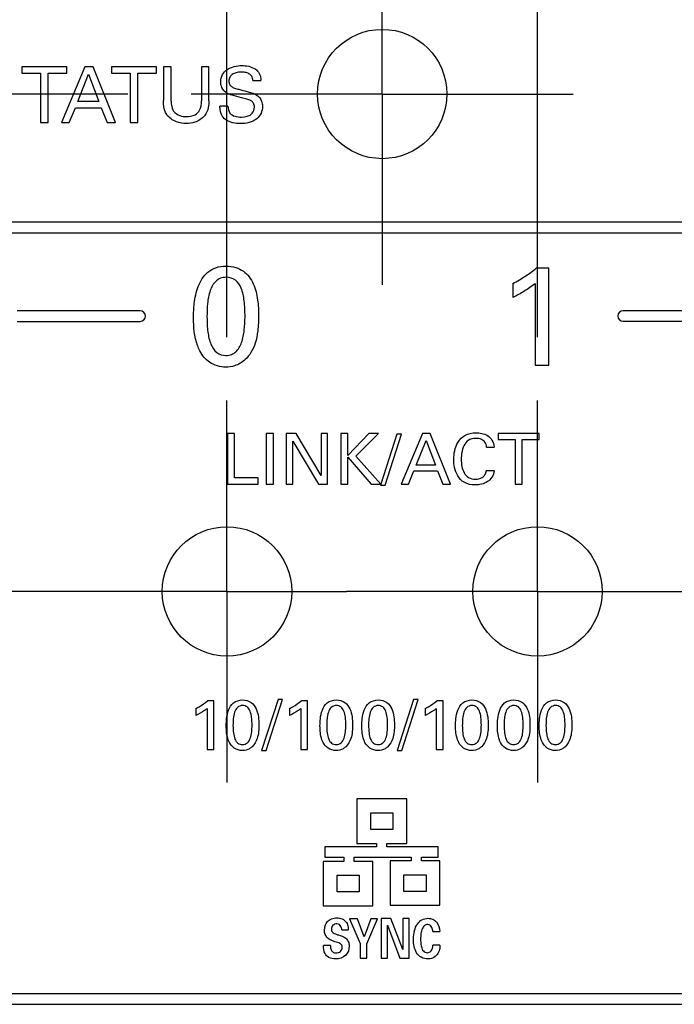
# Model space of a CAD drawing. Header units: inches. Extents: x 0 to 34, y 0 to 22.
# Tile 20 of 103: x 11.167 to 11.814, y 13.882 to 14.856. Entities that reach past the tile are written whole.
import ezdxf

# ---------------------------------------------------------------- set-up
doc = ezdxf.new("R2010")
doc.units = ezdxf.units.IN
doc.header["$LTSCALE"] = 1.87
doc.header["$MEASUREMENT"] = 0
doc.linetypes.add('CENTER', pattern=[0.6, 0.375, -0.075, 0.075, -0.075])
doc.layers.get('0').update_dxf_attribs({"linetype": 'CONTINUOUS'})
doc.layers.add('02___PRT_ALL_AXES', color=7, linetype='CONTINUOUS')
doc.layers.add('DIMENSIONS', color=7, linetype='CONTINUOUS')
doc.styles.get("Standard").update_dxf_attribs({"font": 'txt', "width": 0.8})
doc.dimstyles.new('DIMSTYLE_2', dxfattribs={"dimtxt": 0.125, "dimasz": 0.18, "dimexe": 0.125, "dimexo": 0.0625, "dimgap": 0.03125, "dimtad": 0, "dimtih": 1, "dimtoh": 1, "dimdsep": 46, "dimtxsty": 'STANDARD', "dimblk": '_FILLED', "dimblk1": '_FILLED', "dimblk2": '_FILLED', "dimcen": 0.09, "dimadec": 0, "dimazin": 0, "dimtp": 0.001, "dimtm": 0.001, "dimtfac": 1, "dimtofl": 0, "dimtmove": 0, "dimatfit": 3, "dimldrblk": '_FILLED', "dimfxl": 1, "dimtolj": 1, "dimarcsym": 0})

# ---------------------------------------------------------------- blocks, each defined once
blk = doc.blocks.new('*D24')
at = {"layer": 'DIMENSIONS', "color": 2, "linetype": 'CONTINUOUS'}
blk.add_line((11.27367, 14.78241), (9.31471, 14.78241), dxfattribs=at)
at = {"layer": 'DIMENSIONS', "color": 2, "linetype": 'CONTINUOUS', "insert": (9.25221, 14.84491), "char_height": 0.125, "width": 1.125, "attachment_point": 3, "line_spacing_factor": 0.9}
blk.add_mtext('12.5{\\Ftxt.shx;\\W1.000000;\\H0.125000; }[.492]', dxfattribs=at)
blk = doc.blocks.new('_FILLED')
at = {"color": 0, "linetype": 'BYBLOCK'}
blk.add_solid([(0, 0), (-1, 0.1736), (-1, -0.1736)], dxfattribs=at)
blk = doc.blocks.new('*D29')
at = {"layer": 'DIMENSIONS', "color": 2, "linetype": 'CONTINUOUS'}
blk.add_line((11.3716, 14.54176), (11.3716, 17.27019), dxfattribs=at)
at = {"layer": 'DIMENSIONS', "color": 2, "linetype": 'CONTINUOUS', "insert": (11.3091, 17.33269), "char_height": 0.125, "width": 1.425, "attachment_point": 1, "rotation": 90, "line_spacing_factor": 0.9}
blk.add_mtext('5X 12.6{\\Ftxt.shx;\\W1.000000;\\H0.125000; }[.496]', dxfattribs=at)
blk = doc.blocks.new('*D30')
at = {"layer": 'DIMENSIONS', "color": 2, "linetype": 'CONTINUOUS'}
blk.add_line((11.67869, 14.54176), (11.67869, 17.27019), dxfattribs=at)
at = {"layer": 'DIMENSIONS', "color": 2, "linetype": 'CONTINUOUS', "insert": (11.61619, 17.33269), "char_height": 0.125, "width": 1.425, "attachment_point": 1, "rotation": 90, "line_spacing_factor": 0.9}
blk.add_mtext('5X 20.4{\\Ftxt.shx;\\W1.000000;\\H0.125000; }[.803]', dxfattribs=at)

msp = doc.modelspace()

# ---------------------------------------------------------------- linework, layer by layer
at = {"color": 7, "linetype": 'CONTINUOUS'}
for p, q in [((11.16853, 14.80945), (11.16853, 14.80297)), ((11.21302, 14.80945), (11.16853, 14.80945)), ((11.23099, 14.80945), (11.2078, 14.75437)), ((11.21302, 14.80297), (11.21302, 14.80945)), ((11.23914, 14.80945), (11.23099, 14.80945)), ((11.26143, 14.75437), (11.23914, 14.80945)), ((11.25737, 14.80945), (11.25737, 14.80297)), ((11.30186, 14.80945), (11.25737, 14.80945)), ((11.30186, 14.80297), (11.30186, 14.80945)), ((11.30877, 14.80945), (11.30877, 14.77588)), ((11.3164, 14.80945), (11.30877, 14.80945)), ((11.3164, 14.77536), (11.3164, 14.80945)), ((11.34631, 14.80945), (11.34631, 14.77566)), ((11.3537, 14.80945), (11.34631, 14.80945)), ((11.3537, 14.7755), (11.3537, 14.80945)), ((11.16853, 14.80297), (11.18699, 14.80297)), ((11.18699, 14.80297), (11.18699, 14.75437)), ((11.19455, 14.75437), (11.19455, 14.80297)), ((11.19455, 14.80297), (11.21302, 14.80297)), ((11.22405, 14.77489), (11.23472, 14.80191)), ((11.23472, 14.80191), (11.24487, 14.77489)), ((11.25737, 14.80297), (11.27583, 14.80297)), ((11.27583, 14.80297), (11.27583, 14.75437)), ((11.28339, 14.75437), (11.28339, 14.80297)), ((11.28339, 14.80297), (11.30186, 14.80297)), ((11.39727, 14.79573), (11.40521, 14.79573)), ((11.21565, 14.75437), (11.22161, 14.76872)), ((11.22161, 14.76872), (11.24716, 14.76872)), ((11.24487, 14.77489), (11.22405, 14.77489)), ((11.24716, 14.76872), (11.25312, 14.75437)), ((11.37255, 14.77047), (11.36462, 14.77047)), ((11.18699, 14.75437), (11.19455, 14.75437)), ((11.2078, 14.75437), (11.21565, 14.75437)), ((11.25312, 14.75437), (11.26143, 14.75437)), ((11.27583, 14.75437), (11.28339, 14.75437)), ((11.95855, 14.65545), (11.09001, 14.65545)), ((11.09001, 14.64503), (11.95855, 14.64503)), ((11.6899, 14.61004), (11.67754, 14.61004)), ((11.6899, 14.51399), (11.6899, 14.61004)), ((11.65422, 14.59492), (11.65422, 14.58103)), ((11.67656, 14.59492), (11.67656, 14.51399)), ((11.28572, 14.56786), (11.16405, 14.56786)), ((11.8858, 14.56796), (11.76344, 14.56796)), ((11.16405, 14.55744), (11.28572, 14.55744)), ((11.76344, 14.55754), (11.8858, 14.55754)), ((11.67656, 14.51399), (11.6899, 14.51399)), ((11.37224, 14.44656), (11.37224, 14.39637)), ((11.37912, 14.44656), (11.37224, 14.44656)), ((11.37912, 14.40256), (11.37912, 14.44656)), ((11.4105, 14.44656), (11.4105, 14.39637)), ((11.41745, 14.44656), (11.4105, 14.44656)), ((11.41745, 14.39637), (11.41745, 14.44656)), ((11.43029, 14.44656), (11.43029, 14.39637)), ((11.43996, 14.44656), (11.43029, 14.44656)), ((11.43663, 14.39637), (11.43663, 14.43899)), ((11.43663, 14.43899), (11.46214, 14.39637)), ((11.46463, 14.40507), (11.43996, 14.44656)), ((11.46463, 14.44656), (11.46463, 14.40507)), ((11.47104, 14.44656), (11.46463, 14.44656)), ((11.47104, 14.39637), (11.47104, 14.44656)), ((11.48419, 14.44656), (11.48419, 14.39637)), ((11.49107, 14.44656), (11.48419, 14.44656)), ((11.512, 14.44656), (11.49107, 14.4246)), ((11.49107, 14.4246), (11.49107, 14.44656)), ((11.49906, 14.42411), (11.52152, 14.44656)), ((11.52152, 14.44656), (11.512, 14.44656)), ((11.53968, 14.44593), (11.52382, 14.39652)), ((11.528, 14.39526), (11.5442, 14.44593)), ((11.5442, 14.44593), (11.53968, 14.44593)), ((11.5651, 14.44656), (11.54397, 14.39637)), ((11.55878, 14.41508), (11.5685, 14.43968)), ((11.57253, 14.44656), (11.5651, 14.44656)), ((11.5685, 14.43968), (11.57775, 14.41508)), ((11.59284, 14.39637), (11.57253, 14.44656)), ((11.63989, 14.44656), (11.63989, 14.44066)), ((11.68042, 14.44656), (11.63989, 14.44656)), ((11.63989, 14.44066), (11.65671, 14.44066)), ((11.65671, 14.44066), (11.65671, 14.39637)), ((11.66358, 14.39637), (11.66358, 14.44066)), ((11.66358, 14.44066), (11.68042, 14.44066)), ((11.68042, 14.44066), (11.68042, 14.44656)), ((11.62845, 14.43301), (11.6359, 14.43301)), ((11.49107, 14.39637), (11.49107, 14.423)), ((11.49107, 14.423), (11.51422, 14.39637)), ((11.52382, 14.39652), (11.49906, 14.42411)), ((11.55113, 14.39637), (11.55655, 14.40944)), ((11.55655, 14.40944), (11.57984, 14.40944)), ((11.57775, 14.41508), (11.55878, 14.41508)), ((11.57984, 14.40944), (11.58525, 14.39637)), ((11.63576, 14.40958), (11.62812, 14.40958)), ((11.40247, 14.40256), (11.37912, 14.40256)), ((11.40247, 14.39637), (11.40247, 14.40256)), ((11.37224, 14.39637), (11.40247, 14.39637)), ((11.4105, 14.39637), (11.41745, 14.39637)), ((11.43029, 14.39637), (11.43663, 14.39637)), ((11.46214, 14.39637), (11.47104, 14.39637)), ((11.48419, 14.39637), (11.49107, 14.39637)), ((11.51422, 14.39637), (11.52378, 14.39637)), ((11.52378, 14.39637), (11.52342, 14.39526)), ((11.52342, 14.39526), (11.528, 14.39526)), ((11.54397, 14.39637), (11.55113, 14.39637)), ((11.58525, 14.39637), (11.59284, 14.39637)), ((11.65671, 14.39637), (11.66358, 14.39637)), ((11.34067, 14.17438), (11.34067, 14.16742)), ((11.35186, 14.17438), (11.35186, 14.13386)), ((11.35853, 14.18196), (11.35234, 14.18196)), ((11.35853, 14.13386), (11.35853, 14.18196)), ((11.42207, 14.18342), (11.4058, 14.13274)), ((11.4104, 14.13274), (11.42659, 14.18342)), ((11.42659, 14.18342), (11.42207, 14.18342)), ((11.43338, 14.17438), (11.43338, 14.16742)), ((11.44457, 14.17438), (11.44457, 14.13386)), ((11.45125, 14.18196), (11.44506, 14.18196)), ((11.45125, 14.13386), (11.45125, 14.18196)), ((11.55616, 14.18342), (11.5399, 14.13274)), ((11.54448, 14.13274), (11.56068, 14.18342)), ((11.56068, 14.18342), (11.55616, 14.18342)), ((11.56747, 14.17438), (11.56747, 14.16742)), ((11.57866, 14.17438), (11.57866, 14.13386)), ((11.58534, 14.18196), (11.57915, 14.18196)), ((11.58534, 14.13386), (11.58534, 14.18196)), ((11.35186, 14.13386), (11.35853, 14.13386)), ((11.4058, 14.13274), (11.4104, 14.13274)), ((11.44457, 14.13386), (11.45125, 14.13386)), ((11.5399, 14.13274), (11.54448, 14.13274)), ((11.57866, 14.13386), (11.58534, 14.13386)), ((11.50017, 14.08492), (11.50017, 14.041)), ((11.5494, 14.08492), (11.50017, 14.08492)), ((11.5494, 14.041), (11.5494, 14.08492)), ((11.51384, 14.05469), (11.51384, 14.07123)), ((11.51384, 14.07123), (11.53573, 14.07123)), ((11.53573, 14.07123), (11.53573, 14.05469)), ((11.53573, 14.05469), (11.51384, 14.05469)), ((11.50017, 14.041), (11.51937, 14.041)), ((11.51937, 14.041), (11.51937, 14.0376)), ((11.52963, 14.0376), (11.52963, 14.041)), ((11.52963, 14.041), (11.5494, 14.041)), ((11.46847, 14.0376), (11.46847, 14.02735)), ((11.51937, 14.0376), (11.46847, 14.0376)), ((11.58054, 14.0376), (11.52963, 14.0376)), ((11.58054, 14.02735), (11.58054, 14.0376)), ((11.46676, 14.02321), (11.46676, 13.97929)), ((11.48725, 14.02321), (11.46676, 14.02321)), ((11.46847, 14.02735), (11.48725, 14.02735)), ((11.48725, 14.02735), (11.48725, 14.02321)), ((11.49751, 14.02321), (11.49751, 14.02735)), ((11.49751, 14.02735), (11.55378, 14.02735)), ((11.51599, 14.02321), (11.49751, 14.02321)), ((11.51599, 13.97929), (11.51599, 14.02321)), ((11.533, 14.02367), (11.533, 13.97975)), ((11.55378, 14.02367), (11.533, 14.02367)), ((11.55378, 14.02735), (11.55378, 14.02367)), ((11.56404, 14.02367), (11.56404, 14.02735)), ((11.56404, 14.02735), (11.58054, 14.02735)), ((11.58225, 14.02367), (11.56404, 14.02367)), ((11.58225, 13.97975), (11.58225, 14.02367)), ((11.48043, 13.99298), (11.48043, 14.00953)), ((11.48043, 14.00953), (11.50232, 14.00953)), ((11.50232, 14.00953), (11.50232, 13.99298)), ((11.54667, 13.99343), (11.54667, 14.00998)), ((11.54667, 14.00998), (11.56858, 14.00998)), ((11.56858, 14.00998), (11.56858, 13.99343)), ((11.50232, 13.99298), (11.48043, 13.99298)), ((11.56858, 13.99343), (11.54667, 13.99343)), ((11.46676, 13.97929), (11.51599, 13.97929)), ((11.533, 13.97975), (11.58225, 13.97975)), ((11.49289, 13.96645), (11.50344, 13.94186)), ((11.5007, 13.96645), (11.49289, 13.96645)), ((11.50716, 13.94867), (11.5007, 13.96645)), ((11.51372, 13.96645), (11.50716, 13.94867)), ((11.51003, 13.94175), (11.52058, 13.96645)), ((11.52058, 13.96645), (11.51372, 13.96645)), ((11.52411, 13.96661), (11.52411, 13.92754)), ((11.53379, 13.96661), (11.52411, 13.96661)), ((11.53043, 13.92754), (11.53043, 13.95997)), ((11.53043, 13.95997), (11.54253, 13.92754)), ((11.54551, 13.93586), (11.53379, 13.96661)), ((11.54551, 13.96661), (11.54551, 13.93586)), ((11.55175, 13.96661), (11.54551, 13.96661)), ((11.55175, 13.92754), (11.55175, 13.96661)), ((11.48516, 13.95542), (11.49161, 13.95542)), ((11.57519, 13.95385), (11.58203, 13.95385)), ((11.50344, 13.94186), (11.50344, 13.92754)), ((11.51003, 13.92754), (11.51003, 13.94175)), ((11.47387, 13.94001), (11.46705, 13.94001)), ((11.58227, 13.94018), (11.57522, 13.94018)), ((11.50344, 13.92754), (11.51003, 13.92754)), ((11.52411, 13.92754), (11.53043, 13.92754)), ((11.54253, 13.92754), (11.55175, 13.92754)), ((12.59803, 13.89218), (10.45246, 13.89218)), ((10.45246, 13.88177), (12.59803, 13.88177))]:
    msp.add_line(p, q, dxfattribs=at)
for centre in [(11.52514, 14.78241), (11.3716, 14.29029), (11.67869, 14.29029)]:
    msp.add_circle(centre, 0.06398, dxfattribs=at)
for centre, start, end in [((11.28572, 14.56265), 270.02089, 89.98889), ((11.76345, 14.56275), 90.02089, 269.98889)]:
    msp.add_arc(centre, 0.00521, start, end, dxfattribs=at)
for points, knots in [([(11.36538, 14.79442), (11.36538, 14.79692), (11.3665, 14.80187), (11.37185, 14.80718), (11.37875, 14.80995), (11.38379, 14.81052), (11.38636, 14.81052)], [0, 0, 0, 0, 0.253852, 0.489066, 0.73797, 1, 1, 1, 1]), ([(11.38636, 14.81052), (11.38748, 14.81052), (11.39295, 14.81027), (11.39886, 14.80835), (11.40185, 14.80511)], [0, 0, 0, 0, 0.201945, 1, 1, 1, 1]), ([(11.38568, 14.80412), (11.38396, 14.80412), (11.38081, 14.80381), (11.37669, 14.80207), (11.37399, 14.79903), (11.37348, 14.79646), (11.37348, 14.79519)], [0, 0, 0, 0, 0.305672, 0.556005, 0.774915, 1, 1, 1, 1]), ([(11.39727, 14.79573), (11.39719, 14.79718), (11.39653, 14.79996), (11.39345, 14.80278), (11.38968, 14.80393), (11.38703, 14.80412), (11.38568, 14.80412)], [0, 0, 0, 0, 0.273433, 0.505792, 0.74671, 1, 1, 1, 1]), ([(11.40185, 14.80511), (11.40315, 14.80368), (11.40483, 14.80055), (11.40511, 14.79717), (11.40521, 14.79573)], [0, 0, 0, 0, 0.572375, 1, 1, 1, 1]), ([(11.3711, 14.78359), (11.3692, 14.78488), (11.36615, 14.78818), (11.36538, 14.7925), (11.36538, 14.79442)], [0, 0, 0, 0, 0.544835, 1, 1, 1, 1]), ([(11.37348, 14.79519), (11.37348, 14.79414), (11.37376, 14.79204), (11.37595, 14.78956), (11.37932, 14.78806), (11.38191, 14.78738), (11.38339, 14.78703)], [0, 0, 0, 0, 0.225205, 0.428906, 0.675956, 1, 1, 1, 1]), ([(11.38606, 14.77871), (11.38286, 14.7795), (11.37775, 14.78064), (11.37273, 14.78249), (11.3711, 14.78359)], [0, 0, 0, 0, 0.626623, 1, 1, 1, 1]), ([(11.38339, 14.78703), (11.38601, 14.78636), (11.39022, 14.78526), (11.39628, 14.78373), (11.39957, 14.78228), (11.40116, 14.78123)], [0, 0, 0, 0, 0.432695, 0.695396, 1, 1, 1, 1]), ([(11.39872, 14.7694), (11.39872, 14.7707), (11.39826, 14.77332), (11.39516, 14.77603), (11.39096, 14.7775), (11.38781, 14.77828), (11.38606, 14.77871)], [0, 0, 0, 0, 0.227111, 0.433376, 0.685016, 1, 1, 1, 1]), ([(11.40116, 14.78123), (11.40325, 14.77985), (11.4061, 14.77624), (11.40665, 14.77196), (11.40665, 14.77024)], [0, 0, 0, 0, 0.592877, 1, 1, 1, 1]), ([(11.31197, 14.762), (11.31152, 14.76265), (11.30904, 14.76679), (11.30877, 14.77188), (11.30877, 14.77588)], [0, 0, 0, 0, 0.164846, 1, 1, 1, 1]), ([(11.3164, 14.77536), (11.3164, 14.77409), (11.31653, 14.77066), (11.31758, 14.7672), (11.31884, 14.76543)], [0, 0, 0, 0, 0.36907, 1, 1, 1, 1]), ([(11.33143, 14.76002), (11.33436, 14.76002), (11.33966, 14.76074), (11.34579, 14.7669), (11.34631, 14.7725), (11.34631, 14.77566)], [0, 0, 0, 0, 0.358439, 0.61359, 1, 1, 1, 1]), ([(11.3537, 14.7755), (11.3537, 14.77337), (11.35339, 14.76816), (11.35111, 14.76323), (11.3492, 14.76086)], [0, 0, 0, 0, 0.411785, 1, 1, 1, 1]), ([(11.36782, 14.75933), (11.36646, 14.7611), (11.3648, 14.76484), (11.36462, 14.76878), (11.36462, 14.77047)], [0, 0, 0, 0, 0.568644, 1, 1, 1, 1]), ([(11.37255, 14.77047), (11.37265, 14.76809), (11.37387, 14.761), (11.38182, 14.75956), (11.38583, 14.75956)], [0, 0, 0, 0, 0.373058, 1, 1, 1, 1]), ([(11.40665, 14.77024), (11.40665, 14.76793), (11.40576, 14.76324), (11.39925, 14.75487), (11.39054, 14.75308), (11.38491, 14.75308)], [0, 0, 0, 0, 0.226292, 0.449533, 1, 1, 1, 1]), ([(11.38583, 14.75956), (11.38964, 14.75956), (11.39654, 14.76107), (11.39872, 14.76729), (11.39872, 14.7694)], [0, 0, 0, 0, 0.643314, 1, 1, 1, 1]), ([(11.33143, 14.75323), (11.32813, 14.75323), (11.32078, 14.75429), (11.31426, 14.75871), (11.31197, 14.762)], [0, 0, 0, 0, 0.451179, 1, 1, 1, 1]), ([(11.31884, 14.76543), (11.32036, 14.76341), (11.3245, 14.76055), (11.32926, 14.76002), (11.33143, 14.76002)], [0, 0, 0, 0, 0.537473, 1, 1, 1, 1]), ([(11.3492, 14.76086), (11.34683, 14.75789), (11.34088, 14.75409), (11.33424, 14.75323), (11.33143, 14.75323)], [0, 0, 0, 0, 0.574111, 1, 1, 1, 1]), ([(11.38491, 14.75308), (11.38363, 14.75308), (11.37758, 14.75335), (11.37081, 14.7555), (11.36782, 14.75933)], [0, 0, 0, 0, 0.208041, 1, 1, 1, 1]), ([(11.33848, 14.56109), (11.33848, 14.56577), (11.33896, 14.57624), (11.34212, 14.59218), (11.34995, 14.60523), (11.36077, 14.61129), (11.36726, 14.61217), (11.37068, 14.61217)], [0, 0, 0, 0, 0.207253, 0.463267, 0.716786, 0.848264, 1, 1, 1, 1]), ([(11.37068, 14.61217), (11.37393, 14.61217), (11.38003, 14.61143), (11.39043, 14.60636), (11.39868, 14.59464), (11.4023, 14.57902), (11.40289, 14.56841), (11.40289, 14.56331)], [0, 0, 0, 0, 0.147821, 0.275416, 0.516802, 0.767891, 1, 1, 1, 1]), ([(11.65422, 14.59492), (11.65868, 14.59725), (11.66668, 14.60195), (11.67429, 14.6073), (11.67754, 14.61004)], [0, 0, 0, 0, 0.541776, 1, 1, 1, 1]), ([(11.37083, 14.60107), (11.36892, 14.60107), (11.36522, 14.6005), (11.35885, 14.59649), (11.35419, 14.58738), (11.35212, 14.57507), (11.35182, 14.56626), (11.35182, 14.56179)], [0, 0, 0, 0, 0.118387, 0.225821, 0.454814, 0.722712, 1, 1, 1, 1]), ([(11.38943, 14.56206), (11.38943, 14.56734), (11.38905, 14.57688), (11.38662, 14.58946), (11.38079, 14.59911), (11.37399, 14.60107), (11.37083, 14.60107)], [0, 0, 0, 0, 0.331057, 0.59611, 0.801634, 1, 1, 1, 1]), ([(11.67656, 14.59492), (11.67317, 14.59208), (11.66584, 14.58718), (11.65817, 14.58289), (11.65422, 14.58103)], [0, 0, 0, 0, 0.503552, 1, 1, 1, 1]), ([(11.34473, 14.52819), (11.34385, 14.52995), (11.33942, 14.54029), (11.33848, 14.55183), (11.33848, 14.56109)], [0, 0, 0, 0, 0.175114, 1, 1, 1, 1]), ([(11.35182, 14.56179), (11.35182, 14.55679), (11.35222, 14.54762), (11.35476, 14.53539), (11.36056, 14.52582), (11.36737, 14.52375), (11.37055, 14.52375)], [0, 0, 0, 0, 0.319695, 0.585209, 0.796587, 1, 1, 1, 1]), ([(11.37055, 14.52375), (11.37238, 14.52375), (11.37596, 14.52429), (11.38216, 14.52814), (11.38685, 14.53693), (11.38906, 14.54898), (11.38943, 14.55764), (11.38943, 14.56206)], [0, 0, 0, 0, 0.11665, 0.223386, 0.451597, 0.719387, 1, 1, 1, 1]), ([(11.40289, 14.56331), (11.40289, 14.55821), (11.4025, 14.54899), (11.40011, 14.53654), (11.39591, 14.52675), (11.39179, 14.52167), (11.38956, 14.51958)], [0, 0, 0, 0, 0.325982, 0.588059, 0.80534, 1, 1, 1, 1]), ([(11.37041, 14.51223), (11.36482, 14.51223), (11.35398, 14.5153), (11.3469, 14.52379), (11.34473, 14.52819)], [0, 0, 0, 0, 0.532533, 1, 1, 1, 1]), ([(11.38956, 14.51958), (11.38661, 14.51682), (11.38031, 14.51322), (11.37332, 14.51223), (11.37041, 14.51223)], [0, 0, 0, 0, 0.581561, 1, 1, 1, 1]), ([(11.59593, 14.42091), (11.59593, 14.42378), (11.59653, 14.42974), (11.59964, 14.43843), (11.60694, 14.44587), (11.61413, 14.44725), (11.61789, 14.44725)], [0, 0, 0, 0, 0.224005, 0.462897, 0.707021, 1, 1, 1, 1]), ([(11.61789, 14.44725), (11.61979, 14.44725), (11.62373, 14.44684), (11.62947, 14.44474), (11.63444, 14.44007), (11.6357, 14.43546), (11.6359, 14.43301)], [0, 0, 0, 0, 0.224879, 0.463737, 0.709999, 1, 1, 1, 1]), ([(11.61762, 14.44169), (11.61508, 14.44169), (11.61003, 14.44048), (11.60547, 14.43453), (11.60368, 14.42785), (11.60336, 14.42324), (11.60336, 14.42098)], [0, 0, 0, 0, 0.270353, 0.509654, 0.759484, 1, 1, 1, 1]), ([(11.62845, 14.43301), (11.62818, 14.43477), (11.6272, 14.43796), (11.62299, 14.44123), (11.61956, 14.44169), (11.61762, 14.44169)], [0, 0, 0, 0, 0.349232, 0.618364, 1, 1, 1, 1]), ([(11.61699, 14.39562), (11.61331, 14.39562), (11.60629, 14.39694), (11.59929, 14.40423), (11.59646, 14.41257), (11.59593, 14.41821), (11.59593, 14.42091)], [0, 0, 0, 0, 0.298452, 0.543506, 0.781327, 1, 1, 1, 1]), ([(11.60336, 14.42098), (11.60336, 14.41862), (11.60368, 14.41402), (11.60564, 14.40751), (11.61039, 14.40224), (11.61513, 14.40131), (11.61755, 14.40131)], [0, 0, 0, 0, 0.259338, 0.503993, 0.733948, 1, 1, 1, 1]), ([(11.63576, 14.40958), (11.63553, 14.40736), (11.63416, 14.40308), (11.62938, 14.39853), (11.62343, 14.39611), (11.61915, 14.39562), (11.61699, 14.39562)], [0, 0, 0, 0, 0.26137, 0.501797, 0.747903, 1, 1, 1, 1]), ([(11.62567, 14.4043), (11.6261, 14.40475), (11.6273, 14.40633), (11.62787, 14.40826), (11.62812, 14.40958)], [0, 0, 0, 0, 0.315626, 1, 1, 1, 1]), ([(11.61755, 14.40131), (11.61974, 14.40131), (11.62284, 14.40189), (11.62516, 14.40376), (11.62567, 14.4043)], [0, 0, 0, 0, 0.745835, 1, 1, 1, 1]), ([(11.34067, 14.17438), (11.3418, 14.17497), (11.34585, 14.17724), (11.34978, 14.17978), (11.35234, 14.18196)], [0, 0, 0, 0, 0.274748, 1, 1, 1, 1]), ([(11.35186, 14.17438), (11.35105, 14.1737), (11.34751, 14.17108), (11.34369, 14.16885), (11.34067, 14.16742)], [0, 0, 0, 0, 0.240626, 1, 1, 1, 1]), ([(11.37087, 14.15735), (11.37087, 14.15969), (11.3711, 14.16494), (11.3727, 14.1729), (11.37746, 14.181), (11.38385, 14.18293), (11.387, 14.18293)], [0, 0, 0, 0, 0.208132, 0.465233, 0.719852, 1, 1, 1, 1]), ([(11.38707, 14.17737), (11.38528, 14.17737), (11.38145, 14.17598), (11.37875, 14.1705), (11.37769, 14.16435), (11.37754, 14.15994), (11.37754, 14.1577)], [0, 0, 0, 0, 0.222605, 0.452615, 0.721653, 1, 1, 1, 1]), ([(11.387, 14.18293), (11.38999, 14.18293), (11.39596, 14.18141), (11.40101, 14.17414), (11.40283, 14.16633), (11.40312, 14.16101), (11.40312, 14.15846)], [0, 0, 0, 0, 0.272812, 0.514982, 0.766946, 1, 1, 1, 1]), ([(11.39638, 14.15783), (11.39638, 14.16048), (11.3962, 14.16525), (11.39498, 14.17156), (11.39206, 14.17639), (11.38865, 14.17737), (11.38707, 14.17737)], [0, 0, 0, 0, 0.331057, 0.596086, 0.801606, 1, 1, 1, 1]), ([(11.43338, 14.17438), (11.43452, 14.17497), (11.43857, 14.17724), (11.4425, 14.17978), (11.44506, 14.18196)], [0, 0, 0, 0, 0.274739, 1, 1, 1, 1]), ([(11.44457, 14.17438), (11.44376, 14.1737), (11.44022, 14.17108), (11.43641, 14.16884), (11.43338, 14.16742)], [0, 0, 0, 0, 0.240967, 1, 1, 1, 1]), ([(11.46358, 14.15735), (11.46358, 14.15969), (11.46381, 14.16494), (11.46542, 14.1729), (11.47017, 14.181), (11.47656, 14.18293), (11.47972, 14.18293)], [0, 0, 0, 0, 0.208098, 0.465187, 0.71984, 1, 1, 1, 1]), ([(11.47979, 14.17737), (11.47799, 14.17737), (11.47417, 14.17598), (11.47146, 14.1705), (11.4704, 14.16435), (11.47025, 14.15994), (11.47025, 14.1577)], [0, 0, 0, 0, 0.222825, 0.452829, 0.721768, 1, 1, 1, 1]), ([(11.47972, 14.18293), (11.4827, 14.18293), (11.48867, 14.18141), (11.49371, 14.17414), (11.49554, 14.16633), (11.49583, 14.16101), (11.49583, 14.15846)], [0, 0, 0, 0, 0.272666, 0.514837, 0.766871, 1, 1, 1, 1]), ([(11.48909, 14.15783), (11.48909, 14.16048), (11.48891, 14.16525), (11.48769, 14.17156), (11.48478, 14.17639), (11.48137, 14.17737), (11.47979, 14.17737)], [0, 0, 0, 0, 0.331137, 0.596185, 0.801642, 1, 1, 1, 1]), ([(11.50497, 14.15735), (11.50497, 14.15969), (11.5052, 14.16494), (11.5068, 14.1729), (11.51155, 14.181), (11.51794, 14.18293), (11.52109, 14.18293)], [0, 0, 0, 0, 0.208191, 0.46536, 0.719991, 1, 1, 1, 1]), ([(11.52117, 14.17737), (11.51938, 14.17737), (11.51555, 14.17598), (11.51286, 14.1705), (11.51179, 14.16435), (11.51165, 14.15994), (11.51165, 14.1577)], [0, 0, 0, 0, 0.222605, 0.452615, 0.721653, 1, 1, 1, 1]), ([(11.52109, 14.18293), (11.52407, 14.18293), (11.53005, 14.18141), (11.5351, 14.17414), (11.53693, 14.16633), (11.53723, 14.16101), (11.53723, 14.15846)], [0, 0, 0, 0, 0.272822, 0.515034, 0.766987, 1, 1, 1, 1]), ([(11.53047, 14.15783), (11.53047, 14.16048), (11.53029, 14.16525), (11.52907, 14.17156), (11.52616, 14.17639), (11.52275, 14.17737), (11.52117, 14.17737)], [0, 0, 0, 0, 0.331143, 0.5962, 0.801662, 1, 1, 1, 1]), ([(11.56747, 14.17438), (11.5686, 14.17497), (11.57266, 14.17724), (11.57658, 14.17978), (11.57915, 14.18196)], [0, 0, 0, 0, 0.274727, 1, 1, 1, 1]), ([(11.57866, 14.17438), (11.57785, 14.1737), (11.57431, 14.17108), (11.57049, 14.16884), (11.56747, 14.16742)], [0, 0, 0, 0, 0.240967, 1, 1, 1, 1]), ([(11.59769, 14.15735), (11.59769, 14.15969), (11.59792, 14.16494), (11.59952, 14.1729), (11.60427, 14.181), (11.61065, 14.18293), (11.61381, 14.18293)], [0, 0, 0, 0, 0.208191, 0.46536, 0.719991, 1, 1, 1, 1]), ([(11.61389, 14.17737), (11.6121, 14.17737), (11.60827, 14.17598), (11.60558, 14.1705), (11.60451, 14.16435), (11.60437, 14.15994), (11.60437, 14.1577)], [0, 0, 0, 0, 0.222583, 0.452594, 0.721641, 1, 1, 1, 1]), ([(11.61381, 14.18293), (11.61679, 14.18293), (11.62277, 14.18141), (11.62782, 14.17414), (11.62965, 14.16633), (11.62995, 14.16101), (11.62995, 14.15846)], [0, 0, 0, 0, 0.272822, 0.515034, 0.766987, 1, 1, 1, 1]), ([(11.62319, 14.15783), (11.62319, 14.16048), (11.62301, 14.16525), (11.62179, 14.17156), (11.61888, 14.17639), (11.61547, 14.17737), (11.61389, 14.17737)], [0, 0, 0, 0, 0.331129, 0.596175, 0.801638, 1, 1, 1, 1]), ([(11.63906, 14.15735), (11.63906, 14.15969), (11.63929, 14.16494), (11.6409, 14.1729), (11.64566, 14.181), (11.65205, 14.18293), (11.6552, 14.18293)], [0, 0, 0, 0, 0.208101, 0.465195, 0.719853, 1, 1, 1, 1]), ([(11.65527, 14.17737), (11.65348, 14.17737), (11.64965, 14.17598), (11.64694, 14.1705), (11.64588, 14.16435), (11.64573, 14.15994), (11.64573, 14.1577)], [0, 0, 0, 0, 0.222803, 0.452807, 0.721756, 1, 1, 1, 1]), ([(11.6552, 14.18293), (11.65818, 14.18293), (11.66415, 14.18141), (11.6692, 14.17414), (11.67102, 14.16633), (11.67131, 14.16101), (11.67131, 14.15846)], [0, 0, 0, 0, 0.272681, 0.514852, 0.766878, 1, 1, 1, 1]), ([(11.66457, 14.15783), (11.66457, 14.16048), (11.66439, 14.16525), (11.66317, 14.17156), (11.66026, 14.17639), (11.65685, 14.17737), (11.65527, 14.17737)], [0, 0, 0, 0, 0.331129, 0.596175, 0.801638, 1, 1, 1, 1]), ([(11.68046, 14.15735), (11.68046, 14.15969), (11.68069, 14.16494), (11.6823, 14.1729), (11.68705, 14.181), (11.69344, 14.18293), (11.6966, 14.18293)], [0, 0, 0, 0, 0.208101, 0.465195, 0.719853, 1, 1, 1, 1]), ([(11.69666, 14.17737), (11.69487, 14.17737), (11.69104, 14.17598), (11.68834, 14.1705), (11.68728, 14.16435), (11.68713, 14.15994), (11.68713, 14.1577)], [0, 0, 0, 0, 0.222803, 0.452807, 0.721756, 1, 1, 1, 1]), ([(11.6966, 14.18293), (11.69958, 14.18293), (11.70555, 14.18141), (11.71059, 14.17414), (11.71242, 14.16633), (11.71271, 14.16101), (11.71271, 14.15846)], [0, 0, 0, 0, 0.272681, 0.514852, 0.766878, 1, 1, 1, 1]), ([(11.70597, 14.15783), (11.70597, 14.16048), (11.70578, 14.16525), (11.70457, 14.17156), (11.70165, 14.17639), (11.69825, 14.17737), (11.69666, 14.17737)], [0, 0, 0, 0, 0.331137, 0.596185, 0.801642, 1, 1, 1, 1]), ([(11.37399, 14.14088), (11.37355, 14.14176), (11.37134, 14.14694), (11.37087, 14.15271), (11.37087, 14.15735)], [0, 0, 0, 0, 0.174762, 1, 1, 1, 1]), ([(11.37754, 14.1577), (11.37754, 14.1552), (11.37775, 14.15061), (11.37902, 14.14449), (11.38193, 14.13969), (11.38534, 14.13866), (11.38693, 14.13866)], [0, 0, 0, 0, 0.319631, 0.585101, 0.796496, 1, 1, 1, 1]), ([(11.38693, 14.13866), (11.38866, 14.13866), (11.39236, 14.14), (11.39507, 14.14527), (11.39621, 14.15128), (11.39638, 14.15562), (11.39638, 14.15783)], [0, 0, 0, 0, 0.220322, 0.449471, 0.718325, 1, 1, 1, 1]), ([(11.40312, 14.15846), (11.40312, 14.15386), (11.40274, 14.14594), (11.39879, 14.13875), (11.39645, 14.13657)], [0, 0, 0, 0, 0.589481, 1, 1, 1, 1]), ([(11.46671, 14.14088), (11.46627, 14.14176), (11.46405, 14.14693), (11.46358, 14.15271), (11.46358, 14.15735)], [0, 0, 0, 0, 0.174909, 1, 1, 1, 1]), ([(11.47025, 14.1577), (11.47025, 14.1552), (11.47045, 14.15061), (11.47172, 14.14449), (11.47463, 14.13969), (11.47804, 14.13866), (11.47964, 14.13866)], [0, 0, 0, 0, 0.319631, 0.585101, 0.796496, 1, 1, 1, 1]), ([(11.47964, 14.13866), (11.48137, 14.13866), (11.48507, 14.14), (11.48779, 14.14527), (11.48892, 14.15128), (11.48909, 14.15562), (11.48909, 14.15783)], [0, 0, 0, 0, 0.220515, 0.449607, 0.718381, 1, 1, 1, 1]), ([(11.49583, 14.15846), (11.49583, 14.15386), (11.49544, 14.14594), (11.4915, 14.13875), (11.48916, 14.13657)], [0, 0, 0, 0, 0.589481, 1, 1, 1, 1]), ([(11.50809, 14.14088), (11.50765, 14.14176), (11.50543, 14.14693), (11.50497, 14.15271), (11.50497, 14.15735)], [0, 0, 0, 0, 0.174872, 1, 1, 1, 1]), ([(11.51165, 14.1577), (11.51165, 14.1552), (11.51185, 14.15061), (11.51311, 14.14449), (11.51602, 14.13969), (11.51943, 14.13866), (11.52102, 14.13866)], [0, 0, 0, 0, 0.319709, 0.585199, 0.796531, 1, 1, 1, 1]), ([(11.52102, 14.13866), (11.52275, 14.13866), (11.52645, 14.14), (11.52917, 14.14527), (11.5303, 14.15128), (11.53047, 14.15562), (11.53047, 14.15783)], [0, 0, 0, 0, 0.220515, 0.449607, 0.718381, 1, 1, 1, 1]), ([(11.53723, 14.15846), (11.53723, 14.15386), (11.53683, 14.14594), (11.53289, 14.13876), (11.53055, 14.13657)], [0, 0, 0, 0, 0.589544, 1, 1, 1, 1]), ([(11.60081, 14.14088), (11.60037, 14.14176), (11.59815, 14.14693), (11.59769, 14.15271), (11.59769, 14.15735)], [0, 0, 0, 0, 0.174872, 1, 1, 1, 1]), ([(11.60437, 14.1577), (11.60437, 14.1552), (11.60457, 14.15061), (11.60583, 14.14449), (11.60873, 14.13969), (11.61215, 14.13866), (11.61374, 14.13866)], [0, 0, 0, 0, 0.319709, 0.585199, 0.796531, 1, 1, 1, 1]), ([(11.61374, 14.13866), (11.61547, 14.13866), (11.61917, 14.14), (11.62189, 14.14527), (11.62302, 14.15128), (11.62319, 14.15562), (11.62319, 14.15783)], [0, 0, 0, 0, 0.220496, 0.449593, 0.718375, 1, 1, 1, 1]), ([(11.62995, 14.15846), (11.62995, 14.15386), (11.62955, 14.14594), (11.62561, 14.13876), (11.62327, 14.13657)], [0, 0, 0, 0, 0.589544, 1, 1, 1, 1]), ([(11.64219, 14.14088), (11.64175, 14.14176), (11.63953, 14.14693), (11.63906, 14.15271), (11.63906, 14.15735)], [0, 0, 0, 0, 0.174896, 1, 1, 1, 1]), ([(11.64573, 14.1577), (11.64573, 14.1552), (11.64594, 14.15061), (11.64721, 14.14449), (11.65011, 14.13969), (11.65353, 14.13866), (11.65512, 14.13866)], [0, 0, 0, 0, 0.319631, 0.585101, 0.796496, 1, 1, 1, 1]), ([(11.65512, 14.13866), (11.65685, 14.13866), (11.66055, 14.14), (11.66327, 14.14527), (11.6644, 14.15128), (11.66457, 14.15562), (11.66457, 14.15783)], [0, 0, 0, 0, 0.220496, 0.449593, 0.718375, 1, 1, 1, 1]), ([(11.67131, 14.15846), (11.67131, 14.15386), (11.67093, 14.14594), (11.66698, 14.13875), (11.66464, 14.13657)], [0, 0, 0, 0, 0.589465, 1, 1, 1, 1]), ([(11.68359, 14.14088), (11.68315, 14.14176), (11.68093, 14.14693), (11.68046, 14.15271), (11.68046, 14.15735)], [0, 0, 0, 0, 0.174896, 1, 1, 1, 1]), ([(11.68713, 14.1577), (11.68713, 14.1552), (11.68733, 14.15061), (11.6886, 14.14449), (11.69151, 14.13969), (11.69492, 14.13866), (11.69652, 14.13866)], [0, 0, 0, 0, 0.319631, 0.585101, 0.796496, 1, 1, 1, 1]), ([(11.69652, 14.13866), (11.69825, 14.13866), (11.70195, 14.14), (11.70466, 14.14527), (11.70579, 14.15128), (11.70597, 14.15562), (11.70597, 14.15783)], [0, 0, 0, 0, 0.220492, 0.449585, 0.718369, 1, 1, 1, 1]), ([(11.71271, 14.15846), (11.71271, 14.15386), (11.71232, 14.14594), (11.70837, 14.13875), (11.70604, 14.13657)], [0, 0, 0, 0, 0.589473, 1, 1, 1, 1]), ([(11.38686, 14.13288), (11.38406, 14.13288), (11.37863, 14.13442), (11.37508, 14.13867), (11.37399, 14.14088)], [0, 0, 0, 0, 0.532416, 1, 1, 1, 1]), ([(11.39645, 14.13657), (11.39566, 14.13582), (11.39283, 14.13374), (11.38925, 14.13288), (11.38686, 14.13288)], [0, 0, 0, 0, 0.312606, 1, 1, 1, 1]), ([(11.47957, 14.13288), (11.47677, 14.13288), (11.47134, 14.13442), (11.4678, 14.13867), (11.46671, 14.14088)], [0, 0, 0, 0, 0.532136, 1, 1, 1, 1]), ([(11.48916, 14.13657), (11.48837, 14.13582), (11.48554, 14.13374), (11.48196, 14.13288), (11.47957, 14.13288)], [0, 0, 0, 0, 0.312398, 1, 1, 1, 1]), ([(11.52095, 14.13288), (11.51815, 14.13288), (11.51273, 14.13442), (11.50918, 14.13867), (11.50809, 14.14088)], [0, 0, 0, 0, 0.532114, 1, 1, 1, 1]), ([(11.53055, 14.13657), (11.52976, 14.13582), (11.52693, 14.13374), (11.52334, 14.13288), (11.52095, 14.13288)], [0, 0, 0, 0, 0.312677, 1, 1, 1, 1]), ([(11.61367, 14.13288), (11.61087, 14.13288), (11.60544, 14.13442), (11.6019, 14.13867), (11.60081, 14.14088)], [0, 0, 0, 0, 0.532114, 1, 1, 1, 1]), ([(11.62327, 14.13657), (11.62248, 14.13582), (11.61965, 14.13374), (11.61606, 14.13288), (11.61367, 14.13288)], [0, 0, 0, 0, 0.312677, 1, 1, 1, 1]), ([(11.65505, 14.13288), (11.65225, 14.13288), (11.64683, 14.13442), (11.64328, 14.13867), (11.64219, 14.14088)], [0, 0, 0, 0, 0.53214, 1, 1, 1, 1]), ([(11.66464, 14.13657), (11.66385, 14.13582), (11.66102, 14.13374), (11.65744, 14.13288), (11.65505, 14.13288)], [0, 0, 0, 0, 0.31242, 1, 1, 1, 1]), ([(11.69645, 14.13288), (11.69365, 14.13288), (11.68822, 14.13442), (11.68468, 14.13867), (11.68359, 14.14088)], [0, 0, 0, 0, 0.53214, 1, 1, 1, 1]), ([(11.70604, 14.13657), (11.70524, 14.13582), (11.70242, 14.13374), (11.69884, 14.13288), (11.69645, 14.13288)], [0, 0, 0, 0, 0.312436, 1, 1, 1, 1]), ([(11.46804, 13.95515), (11.46804, 13.95814), (11.46944, 13.96307), (11.47499, 13.96677), (11.47852, 13.96726), (11.48041, 13.96726)], [0, 0, 0, 0, 0.463874, 0.705849, 1, 1, 1, 1]), ([(11.48011, 13.96136), (11.47877, 13.96136), (11.47583, 13.96039), (11.47496, 13.95744), (11.47496, 13.95607)], [0, 0, 0, 0, 0.495548, 1, 1, 1, 1]), ([(11.48516, 13.95542), (11.48508, 13.95661), (11.48477, 13.95861), (11.48285, 13.96097), (11.48105, 13.96136), (11.48011, 13.96136)], [0, 0, 0, 0, 0.411895, 0.675091, 1, 1, 1, 1]), ([(11.48041, 13.96726), (11.48212, 13.96726), (11.48581, 13.96676), (11.4888, 13.96427), (11.48982, 13.96267)], [0, 0, 0, 0, 0.473809, 1, 1, 1, 1]), ([(11.48982, 13.96267), (11.49025, 13.962), (11.49135, 13.95971), (11.49161, 13.95714), (11.49161, 13.95542)], [0, 0, 0, 0, 0.314621, 1, 1, 1, 1]), ([(11.55607, 13.94624), (11.55607, 13.94907), (11.55659, 13.9543), (11.55935, 13.96115), (11.56414, 13.96585), (11.56835, 13.96683), (11.57039, 13.96683)], [0, 0, 0, 0, 0.304788, 0.559556, 0.780181, 1, 1, 1, 1]), ([(11.57012, 13.96071), (11.56899, 13.96071), (11.56652, 13.9598), (11.5644, 13.95621), (11.56329, 13.95158), (11.56309, 13.94808), (11.56309, 13.94619)], [0, 0, 0, 0, 0.192069, 0.407286, 0.678316, 1, 1, 1, 1]), ([(11.57519, 13.95385), (11.57506, 13.95519), (11.57474, 13.95739), (11.57295, 13.96014), (11.57106, 13.96071), (11.57012, 13.96071)], [0, 0, 0, 0, 0.429247, 0.698451, 1, 1, 1, 1]), ([(11.57039, 13.96683), (11.57199, 13.96683), (11.57515, 13.96625), (11.58054, 13.9624), (11.58203, 13.95717), (11.58203, 13.95385)], [0, 0, 0, 0, 0.248673, 0.48351, 1, 1, 1, 1]), ([(11.47954, 13.94331), (11.47786, 13.94384), (11.47484, 13.94491), (11.47092, 13.94725), (11.4684, 13.95082), (11.46804, 13.95367), (11.46804, 13.95515)], [0, 0, 0, 0, 0.294508, 0.535369, 0.752624, 1, 1, 1, 1]), ([(11.47496, 13.95607), (11.47496, 13.95532), (11.47513, 13.95385), (11.47671, 13.95218), (11.47902, 13.95124), (11.48075, 13.9507), (11.48174, 13.95039)], [0, 0, 0, 0, 0.233763, 0.434294, 0.678713, 1, 1, 1, 1]), ([(11.48174, 13.95039), (11.48433, 13.94962), (11.48837, 13.94845), (11.49206, 13.94393), (11.49248, 13.94092), (11.49248, 13.93932)], [0, 0, 0, 0, 0.481888, 0.714433, 1, 1, 1, 1]), ([(11.48546, 13.93807), (11.48546, 13.93879), (11.48533, 13.94014), (11.48399, 13.94174), (11.48194, 13.9426), (11.48042, 13.94305), (11.47954, 13.94331)], [0, 0, 0, 0, 0.246374, 0.447518, 0.685442, 1, 1, 1, 1]), ([(11.57033, 13.92661), (11.56801, 13.92661), (11.56341, 13.9276), (11.55868, 13.93272), (11.55648, 13.93919), (11.55607, 13.94384), (11.55607, 13.94624)], [0, 0, 0, 0, 0.256639, 0.487705, 0.735419, 1, 1, 1, 1]), ([(11.56309, 13.94619), (11.56309, 13.94516), (11.56315, 13.94261), (11.56375, 13.93862), (11.56527, 13.9343), (11.56822, 13.93277), (11.5696, 13.93277)], [0, 0, 0, 0, 0.189093, 0.468725, 0.744846, 1, 1, 1, 1]), ([(11.47916, 13.92661), (11.47679, 13.92661), (11.47246, 13.92723), (11.46743, 13.93249), (11.46708, 13.93726), (11.46705, 13.94001)], [0, 0, 0, 0, 0.346226, 0.597733, 1, 1, 1, 1]), ([(11.47387, 13.94001), (11.47387, 13.93854), (11.47399, 13.93606), (11.47621, 13.93306), (11.4784, 13.93262), (11.47954, 13.93262)], [0, 0, 0, 0, 0.419759, 0.675161, 1, 1, 1, 1]), ([(11.49248, 13.93932), (11.49248, 13.93612), (11.49009, 13.92884), (11.48269, 13.92661), (11.47916, 13.92661)], [0, 0, 0, 0, 0.476102, 1, 1, 1, 1]), ([(11.47954, 13.93262), (11.48106, 13.93262), (11.48432, 13.93345), (11.48546, 13.93665), (11.48546, 13.93807)], [0, 0, 0, 0, 0.516907, 1, 1, 1, 1]), ([(11.5696, 13.93277), (11.57101, 13.93277), (11.57451, 13.93446), (11.57518, 13.9382), (11.57522, 13.94018)], [0, 0, 0, 0, 0.415445, 1, 1, 1, 1]), ([(11.57948, 13.93099), (11.5783, 13.92948), (11.57544, 13.92717), (11.5719, 13.92661), (11.57033, 13.92661)], [0, 0, 0, 0, 0.550431, 1, 1, 1, 1]), ([(11.58227, 13.94018), (11.58219, 13.93875), (11.58195, 13.93551), (11.58058, 13.93243), (11.57948, 13.93099)], [0, 0, 0, 0, 0.440163, 1, 1, 1, 1])]:
    msp.add_open_spline(points, degree=3, knots=knots, dxfattribs=at)
at = {"layer": '02___PRT_ALL_AXES', "color": 7, "linetype": 'CENTER'}
for p, q in [((11.52514, 14.78241), (11.52514, 14.92034)), ((11.52514, 14.78241), (11.33617, 14.78241)), ((11.52514, 14.78241), (11.52514, 14.59344)), ((11.52514, 14.78241), (11.71412, 14.78241)), ((11.3716, 14.29029), (11.3716, 14.47926)), ((11.67869, 14.29029), (11.67869, 14.47926)), ((11.3716, 14.29029), (10.95295, 14.29029)), ((11.3716, 14.29029), (11.3716, 14.10131)), ((11.3716, 14.29029), (11.48971, 14.29029)), ((11.67869, 14.29029), (11.48971, 14.29029)), ((11.67869, 14.29029), (11.67869, 14.10131)), ((11.67869, 14.29029), (12.10197, 14.29029))]:
    msp.add_line(p, q, dxfattribs=at)
at = {"layer": '02___PRT_ALL_AXES', "color": 7, "linetype": 'CONTINUOUS'}
for centre in [(11.52514, 14.78241), (11.3716, 14.29029), (11.67869, 14.29029)]:
    msp.add_circle(centre, 0.06398, dxfattribs=at)

# ---------------------------------------------------------------- dimensions: what is measured, and where the dimension line sits
at = {"layer": 'DIMENSIONS', "color": 2, "linetype": 'CONTINUOUS'}
for feature_location, picture, middle in [((11.3716, 14.54176), '*D29', (11.3716, 18.04519)), ((11.67869, 14.54176), '*D30', (11.67869, 18.04519))]:
    dim = msp.add_ordinate_dim(feature_location=feature_location, offset=(0, 2.72842), dtype=1, origin=(10.87554, 14.47926), text='5X <>', dimstyle='DIMSTYLE_2', dxfattribs=at)
    dim.commit()
    dim.dimension.update_dxf_attribs({"geometry": picture, "text_midpoint": middle})
dim = msp.add_ordinate_dim(feature_location=(11.27367, 14.78241), offset=(-1.95896, 0), dtype=0, origin=(11.33617, 15.27454), dimstyle='DIMSTYLE_2', dxfattribs=at)
dim.commit()
dim.dimension.update_dxf_attribs({"geometry": '*D24', "text_midpoint": (8.68971, 14.78241)})

doc.saveas('drawing.dxf')
